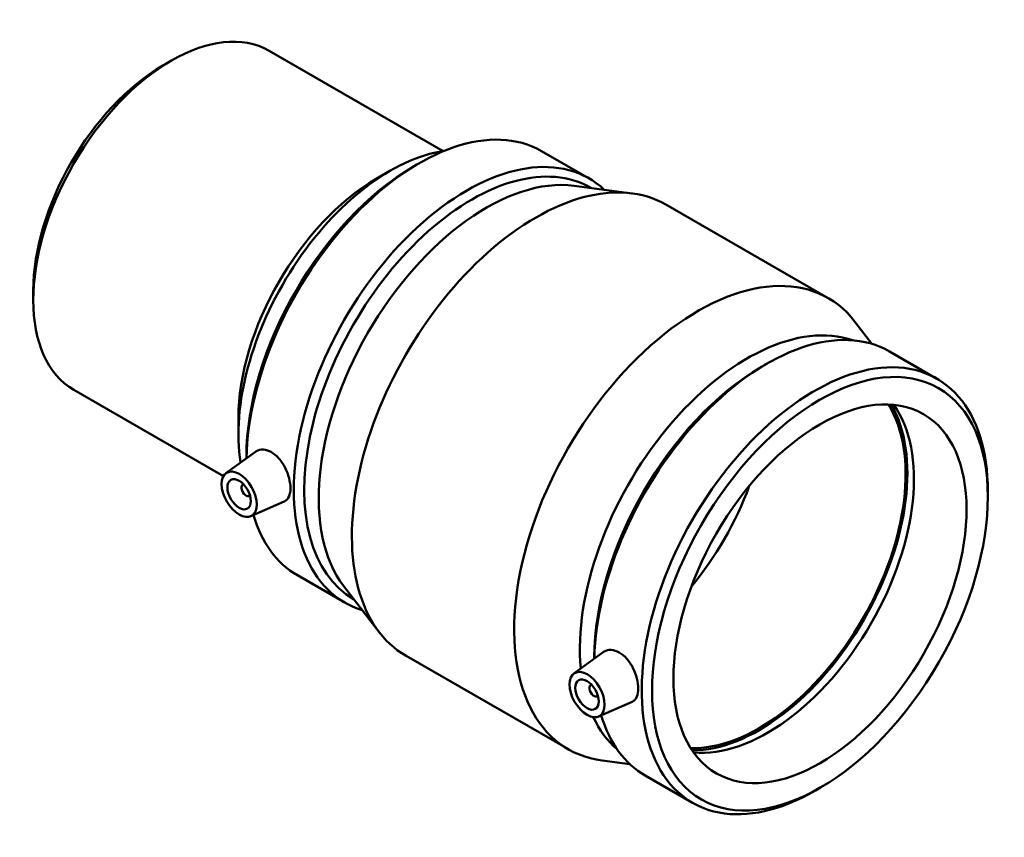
# Model space of a CAD drawing. Header units: millimetres. Extents: x -53 to 1249, y -617 to 899.
# Tile 6 of 6: x 952 to 1249, y 653 to 899. Entities that reach past the tile are written whole.
import ezdxf

# ---------------------------------------------------------------- set-up
doc = ezdxf.new("R2010")
doc.units = ezdxf.units.MM
doc.layers.add('Visible (ANSI)', color=7, linetype='Continuous', lineweight=50)

msp = doc.modelspace()

# ---------------------------------------------------------------- linework, layer by layer
at = {"layer": 'Visible (ANSI)'}
for p, q in [((1027.139, 889.75), (1079.61, 859.534)), ((995.041, 885.317), (997.535, 886.764)), ((1109.242, 859.537), (1123.542, 851.303)), ((1070.658, 854.897), (1072.217, 855.802)), ((1059.378, 851.15), (1063.534, 853.562)), ((1119.039, 849.075), (1136.504, 846.788)), ((1124.002, 848.483), (1124.131, 848.408)), ((1146.726, 843.387), (1195.658, 815.209)), ((955.977, 817.48), (955.977, 814.597)), ((1208.868, 801.402), (1203.731, 808.075)), ((1214.142, 799.13), (1228.441, 790.895)), ((1175.557, 794.49), (1177.116, 795.395)), ((968.253, 787.493), (1013.318, 761.542)), ((1017.82, 778.984), (1017.82, 774.179)), ((1014.082, 762.401), (1022.96, 768.868)), ((1020.241, 767.348), (1020.241, 766.888)), ((1019.173, 759.003), (1019.348, 759.104)), ((1021.17, 755.537), (1021.344, 755.637)), ((1243.795, 755.194), (1243.795, 756.997)), ((1021.553, 749.428), (1031.649, 753.882)), ((1035.595, 731.647), (1049.895, 723.412)), ((1049.561, 728.424), (1060.305, 714.467)), ((1052.565, 724.429), (1052.694, 724.355)), ((1068.378, 707.333), (1117.31, 679.155)), ((1118.981, 701.994), (1127.859, 708.46)), ((1125.141, 706.94), (1125.141, 706.48)), ((1124.247, 698.696), (1124.073, 698.596)), ((1126.243, 695.23), (1126.069, 695.13)), ((1126.452, 689.02), (1136.548, 693.474)), ((1135.882, 674.66), (1127.532, 675.753)), ((1140.494, 671.239), (1154.794, 663.005)), ((1193.379, 667.645), (1191.819, 666.74))]:
    msp.add_line(p, q, dxfattribs=at)
for centre, major_axis, start_param, end_param in [((997.696, 838.622), (-29.443, -51.128), 3.1415927, 6.2831853), ((995.193, 840.063), (-27.676, -48.061), 3.9289245, 5.4958534), ((1072.419, 795.592), (36.824, 63.945), 0, 2.3319688), ((1063.712, 800.606), (32.387, 56.241), 0.4253261, 2.523833), ((1086.718, 787.357), (36.824, 63.945), 6.1490644, 9.5588988), ((1088.284, 786.456), (35.719, 62.027), 0, 3.1415927), ((1070.853, 796.493), (-35.719, -62.027), 3.9289245, 5.4958534), ((1059.54, 803.008), (-29.443, -51.128), 3.9289245, 5.4958534), ((1092.641, 783.947), (35.719, 62.027), 0.2347648, 2.9068278), ((1107.552, 775.36), (39.174, 68.027), 0, 3.1415927), ((1156.484, 747.182), (39.174, 68.027), 6.0484205, 9.6595428), ((1171.395, 738.595), (35.719, 62.027), 0.1077528, 2.4587141), ((1177.318, 735.184), (36.824, 63.945), 0, 2.3319688), ((1191.617, 726.95), (36.824, 63.945), 5.4958534, 10.2121098), ((1175.753, 736.086), (-35.719, -62.027), 3.9289245, 5.4958534), ((1174.825, 736.62), (-31.19, -54.161), 0.2975332, 2.8440595), ((1174.825, 736.62), (-31.564, -54.811), 0.3152134, 2.8263792), ((1177.318, 735.184), (-31.19, -54.161), 0.2561399, 2.8854527), ((1020.171, 757.27), (0.998, -1.733), 2.9593736, 6.4654043), ((1133.079, 760.66), (31.19, 54.161), 4.4279207, 4.9968572), ((1072.419, 795.592), (-36.824, -63.945), 5.7811775, 6.2831853), ((1125.071, 696.863), (0.998, -1.733), 2.9593736, 6.4654043), ((1171.395, 738.595), (-35.719, -62.027), 5.899139, 6.1754325), ((1177.318, 735.184), (-36.824, -63.945), 5.7811775, 6.2831853)]:
    msp.add_ellipse(centre, major_axis=major_axis, ratio=0.5780931, start_param=start_param, end_param=end_param, dxfattribs=at)
for centre, major_axis in [((1193.183, 726.048), (-35.719, -62.027)), ((1193.183, 726.048), (-31.19, -54.161)), ((1018.05, 756.049), (3.743, -6.499)), ((1018.05, 756.049), (2.495, -4.333)), ((1122.949, 695.641), (3.743, -6.499)), ((1122.949, 695.641), (2.495, -4.333))]:
    msp.add_ellipse(centre, major_axis=major_axis, ratio=0.5780931, dxfattribs=at)
for points, knots in [([(1022.96, 768.867), (1023.05, 768.933), (1023.143, 768.994), (1023.826, 769.396), (1024.563, 769.578), (1026.142, 769.477), (1026.983, 769.195), (1027.755, 768.751)], [4.52819179, 4.52819179, 4.52819179, 4.52819179, 4.5807724, 4.5807724, 4.90819514, 4.90819514, 5.23561787, 5.23561787, 5.23561787, 5.23561787]), ([(1027.755, 768.751), (1028.527, 768.306), (1029.33, 767.642), (1030.771, 766.003), (1031.41, 765.029), (1032.403, 763.088), (1032.824, 761.991), (1033.377, 759.844), (1033.512, 758.794), (1033.512, 757.012), (1033.377, 756.16), (1032.824, 754.808), (1032.403, 754.307), (1031.825, 753.965), (1031.739, 753.921), (1031.649, 753.882)], [0, 0, 0, 0, 0.3274227, 0.3274227, 0.6548455, 0.6548455, 0.981875, 0.981875, 1.3089045, 1.3089045, 1.635934, 1.635934, 1.9629635, 1.9629635, 2.0171238, 2.0171238, 2.0171238, 2.0171238]), ([(1127.859, 708.459), (1127.95, 708.526), (1128.042, 708.587), (1128.725, 708.989), (1129.462, 709.17), (1131.041, 709.07), (1131.883, 708.787), (1133.426, 707.899), (1134.229, 707.234), (1135.67, 705.595), (1136.309, 704.621), (1137.302, 702.68), (1137.723, 701.583), (1138.277, 699.436), (1138.411, 698.387), (1138.411, 696.604), (1138.277, 695.753), (1137.723, 694.401), (1137.302, 693.9), (1136.724, 693.558), (1136.638, 693.514), (1136.548, 693.475)], [1.9103828, 1.9103828, 1.9103828, 1.9103828, 1.9629635, 1.9629635, 2.2903862, 2.2903862, 2.6178089, 2.6178089, 2.9452317, 2.9452317, 3.2726544, 3.2726544, 3.5996839, 3.5996839, 3.9267134, 3.9267134, 4.2537429, 4.2537429, 4.5807724, 4.5807724, 4.6349328, 4.6349328, 4.6349328, 4.6349328])]:
    msp.add_open_spline(points, degree=3, knots=knots, dxfattribs=at)

doc.saveas('drawing.dxf')
